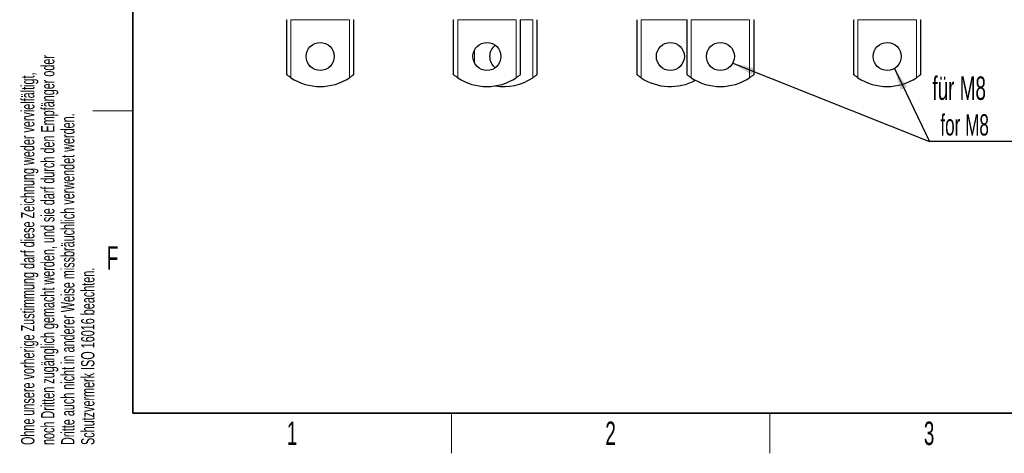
# Model space of a CAD drawing. Header units: millimetres. Extents: x 5 to 418, y 2 to 292.
# Tile 1 of 18: x 9 to 157, y 6 to 71. Entities that reach past the tile are written whole.
import ezdxf

# ---------------------------------------------------------------- set-up
doc = ezdxf.new("R2010")
doc.units = ezdxf.units.MM
doc.layers.add('SLD-0', color=7, linetype='Continuous')
doc.styles.add('SLDTEXTSTYLE0', font='TXT', dxfattribs={"width": 0.605})
doc.dimstyles.new('SLDDIMSTYLE2', dxfattribs={"dimtxt": 0.18, "dimasz": 3.302, "dimexe": 0, "dimexo": 0.0625, "dimgap": 0, "dimtad": 0, "dimtih": 1, "dimtoh": 1, "dimdec": 0, "dimrnd": 1e-09, "dimzin": 0, "dimdsep": 46, "dimtxsty": 'Standard', "dimsah": 1, "dimcen": 0.09, "dimadec": 0, "dimazin": 0, "dimtfac": 3.302, "dimtdec": 0, "dimtofl": 0, "dimtmove": 0, "dimatfit": 3, "dimfxl": 1, "dimfrac": 2, "dimtolj": 1, "dimtzin": 0, "dimarcsym": 0})

# ---------------------------------------------------------------- blocks, each defined once
blk = doc.blocks.new('SW_NOTE_0_2')
at = {"layer": 'SLD-0', "color": 0, "char_height": 2, "attachment_point": 1, "rotation": 90, "style": 'SLDTEXTSTYLE0'}
for s, insert in [('noch Dritten zugänglich gemacht werden, und sie darf durch den Empfänger oder', (0.42, 0)), ('Ohne unsere vorherige Zustimmung darf diese Zeichnung weder vervielfältigt,', (-2.58, 0)), ('Dritte auch nicht in anderer Weise missbräuchlich verwendet werden.', (3.42, 0)), ('Schutzvermerk ISO 16016 beachten.', (6.42, 0))]:
    blk.add_mtext(s, dxfattribs=dict(at, insert=insert))
blk = doc.blocks.new('SW_NOTE_0_17')
at = {"layer": 'SLD-0', "color": 0}
blk.add_line((14.32, 0), (0, 0), dxfattribs=at)
blk.add_line((14.32, 0), (0, 0), dxfattribs=at)
at = {"layer": 'SLD-0', "color": 0, "attachment_point": 1, "style": 'SLDTEXTSTYLE0'}
for s, insert, char_height in [('für M8', (0.46, 9.72), 3.5), ('for M8', (1.65, 4.06), 3.175)]:
    blk.add_mtext(s, dxfattribs=dict(at, insert=insert, char_height=char_height))

msp = doc.modelspace()

# ---------------------------------------------------------------- linework, layer by layer
at = {"color": 7, "linetype": 'Continuous', "lineweight": 25}
for p, q in [((49.0672, 62.6545), (49.0672, 70.8995)), ((59.0672, 70.8995), (59.0672, 62.6545)), ((74.0672, 62.6545), (74.0672, 70.8995)), ((84.0672, 70.8995), (84.0672, 62.6545)), ((86.5672, 70.8995), (86.5672, 62.6545)), ((101.5672, 62.6545), (101.5672, 70.8995)), ((109.0672, 62.6545), (109.0672, 70.8995)), ((119.0672, 70.8995), (119.0672, 62.6545)), ((134.0672, 62.6545), (134.0672, 70.8995)), ((144.0672, 70.8995), (144.0672, 62.6545))]:
    msp.add_line(p, q, dxfattribs=at)
at = {"color": 7, "linetype": 'Continuous', "lineweight": 18}
for p, q in [((49.1071, 70.8995), (49.0672, 70.8995)), ((58.4506, 70.8995), (49.6839, 70.8995)), ((49.6839, 70.8995), (49.6839, 62.2072)), ((58.4506, 62.2072), (58.4506, 70.8995)), ((59.0672, 70.8995), (59.0273, 70.8995)), ((74.1071, 70.8995), (74.0672, 70.8995)), ((83.4506, 70.8995), (74.6839, 70.8995)), ((74.6839, 70.8995), (74.6839, 62.2072)), ((83.4506, 62.2072), (83.4506, 70.8995)), ((84.0672, 70.8995), (84.0273, 70.8995)), ((85.9506, 70.8995), (84.0672, 70.8995)), ((85.9506, 62.2072), (85.9506, 70.8995)), ((86.5672, 70.8995), (86.5273, 70.8995)), ((101.6071, 70.8995), (101.5672, 70.8995)), ((109.0672, 70.8995), (102.1839, 70.8995)), ((102.1839, 70.8995), (102.1839, 62.2072)), ((109.1071, 70.8995), (109.0672, 70.8995)), ((118.4506, 70.8995), (109.6839, 70.8995)), ((109.6839, 70.8995), (109.6839, 62.2072)), ((118.4506, 62.2072), (118.4506, 70.8995)), ((119.0672, 70.8995), (119.0273, 70.8995)), ((134.1071, 70.8995), (134.0672, 70.8995)), ((143.4506, 70.8995), (134.6839, 70.8995)), ((134.6839, 70.8995), (134.6839, 62.2072)), ((143.4506, 62.2072), (143.4506, 70.8995)), ((144.0672, 70.8995), (144.0273, 70.8995)), ((77.1839, 66.3285), (77.1839, 64.4705))]:
    msp.add_line(p, q, dxfattribs=at)
at = {"color": 7, "linetype": 'Continuous', "lineweight": 25}
for centre in [(54.0672, 65.3995), (79.0672, 65.3995), (106.5672, 65.3995), (114.0672, 65.3995), (139.0672, 65.3995)]:
    msp.add_circle(centre, 2.1, dxfattribs=at)
for centre, radius, start, end in [((81.5672, 65.3995), 2.1, 126.529607, 233.470393), ((54.0672, 68.8995), 8, 236.775795, 303.224205), ((79.0672, 68.8995), 8, 236.775795, 303.224205), ((81.5672, 68.8995), 8, 261.010701, 303.224205), ((106.5672, 68.8995), 8, 236.775795, 297.953187), ((114.0672, 68.8995), 8, 236.775795, 303.224205), ((139.0672, 68.8995), 8, 236.775795, 303.224205)]:
    msp.add_arc(centre, radius, start, end, dxfattribs=at)
for points, knots in [([(49.6839, 62.2072), (49.5968, 62.2657), (49.427, 62.3798), (49.2332, 62.5243), (49.1177, 62.6142), (49.0723, 62.6504), (49.0685, 62.6534), (49.0672, 62.6545)], [0, 0, 0, 0, 0.29063281, 0.56693599, 0.75715161, 0.91837799, 1, 1, 1, 1]), ([(59.0672, 62.6545), (59.0622, 62.6504), (59.0523, 62.6424), (58.9771, 62.583), (58.8617, 62.4945), (58.6935, 62.3713), (58.5457, 62.2697), (58.46, 62.2134), (58.4506, 62.2072)], [0, 0, 0, 0, 0.16279538, 0.32498556, 0.50110448, 0.71475435, 0.96859226, 1, 1, 1, 1]), ([(74.6839, 62.2072), (74.5968, 62.2657), (74.427, 62.3798), (74.2332, 62.5243), (74.1177, 62.6142), (74.0723, 62.6504), (74.0685, 62.6534), (74.0672, 62.6545)], [0, 0, 0, 0, 0.29063281, 0.56693599, 0.75715161, 0.91837799, 1, 1, 1, 1]), ([(84.0672, 62.6545), (84.0622, 62.6504), (84.0523, 62.6424), (83.9771, 62.583), (83.8617, 62.4945), (83.6935, 62.3713), (83.5457, 62.2697), (83.46, 62.2134), (83.4506, 62.2072)], [0, 0, 0, 0, 0.16279538, 0.32498556, 0.50110448, 0.71475435, 0.96859226, 1, 1, 1, 1]), ([(86.5672, 62.6545), (86.5622, 62.6504), (86.5523, 62.6424), (86.4771, 62.583), (86.3617, 62.4945), (86.1935, 62.3713), (86.0457, 62.2697), (85.96, 62.2134), (85.9506, 62.2072)], [0, 0, 0, 0, 0.16279538, 0.32498556, 0.50110448, 0.71475435, 0.96859226, 1, 1, 1, 1]), ([(102.1839, 62.2072), (102.0968, 62.2657), (101.927, 62.3798), (101.7332, 62.5243), (101.6177, 62.6142), (101.5723, 62.6504), (101.5685, 62.6534), (101.5672, 62.6545)], [0, 0, 0, 0, 0.29063281, 0.56693599, 0.75715161, 0.91837799, 1, 1, 1, 1]), ([(109.6839, 62.2072), (109.5968, 62.2657), (109.427, 62.3798), (109.2332, 62.5243), (109.1177, 62.6142), (109.0723, 62.6504), (109.0685, 62.6534), (109.0672, 62.6545)], [0, 0, 0, 0, 0.29063281, 0.56693599, 0.75715161, 0.91837799, 1, 1, 1, 1]), ([(119.0672, 62.6545), (119.0622, 62.6504), (119.0523, 62.6424), (118.9771, 62.583), (118.8617, 62.4945), (118.6935, 62.3713), (118.5457, 62.2697), (118.46, 62.2134), (118.4506, 62.2072)], [0, 0, 0, 0, 0.16279538, 0.32498556, 0.50110448, 0.71475435, 0.96859226, 1, 1, 1, 1]), ([(134.6839, 62.2072), (134.5968, 62.2657), (134.427, 62.3798), (134.2332, 62.5243), (134.1177, 62.6142), (134.0723, 62.6504), (134.0685, 62.6534), (134.0672, 62.6545)], [0, 0, 0, 0, 0.29063281, 0.56693599, 0.75715161, 0.91837799, 1, 1, 1, 1]), ([(144.0672, 62.6545), (144.0622, 62.6504), (144.0523, 62.6424), (143.9771, 62.583), (143.8617, 62.4945), (143.6935, 62.3713), (143.5457, 62.2697), (143.46, 62.2134), (143.4506, 62.2072)], [0, 0, 0, 0, 0.16279538, 0.32498556, 0.50110448, 0.71475435, 0.96859226, 1, 1, 1, 1])]:
    msp.add_open_spline(points, degree=3, knots=knots, dxfattribs=at)
at = {"layer": 'SLD-0', "lineweight": 35}
for p, q in [((26, 282.5), (26, 12)), ((26, 12), (408, 12))]:
    msp.add_line(p, q, dxfattribs=at)
at = {"layer": 'SLD-0', "lineweight": 18}
for p, q in [((20, 57.25), (26, 57.25)), ((73.75, 6), (73.75, 12)), ((121.5, 6), (121.5, 12))]:
    msp.add_line(p, q, dxfattribs=at)

# ---------------------------------------------------------------- block references
at = {"layer": 'SLD-0'}
for name, p in [('SW_NOTE_0_2', (11.808, 7.2381)), ('SW_NOTE_0_17', (145.3883, 52.6824))]:
    msp.add_blockref(name, p, dxfattribs=at)

# ---------------------------------------------------------------- texts
at = {"layer": 'SLD-0', "char_height": 3.5, "attachment_point": 2, "style": 'SLDTEXTSTYLE0'}
for s, insert in [('F', (22.9536, 37.0011)), ('1', (49.8527, 10.743)), ('2', (97.6027, 10.743)), ('3', (145.3527, 10.743))]:
    msp.add_mtext(s, dxfattribs=dict(at, insert=insert))

# ---------------------------------------------------------------- leaders
at = {"layer": 'SLD-0'}
for points in [[(115.9055, 64.3841), (145.3883, 52.6824)], [(140.15, 63.6002), (145.3883, 52.6824)]]:
    msp.add_leader(points, dimstyle='SLDDIMSTYLE2', dxfattribs=at)

doc.saveas('drawing.dxf')
